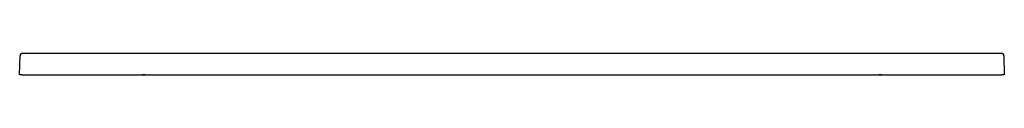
# Model space of a CAD drawing. Header units: millimetres. Extents: x 5127.36 to 5128.96, y 2770.3 to 2770.33.
import ezdxf

# ---------------------------------------------------------------- set-up
doc = ezdxf.new("R2010")
doc.units = ezdxf.units.MM
doc.layers.add('SANINDUSA', color=3, linetype='Continuous')

msp = doc.modelspace()

# ---------------------------------------------------------------- linework, layer by layer
at = {"layer": 'SANINDUSA'}
for p, q in [((5127.3593, 2770.2985), (5127.3599, 2770.3296)), ((5127.3727, 2770.3335), (5128.9472, 2770.3335)), ((5128.96, 2770.3296), (5128.9606, 2770.2985)), ((5127.3633, 2770.2985), (5127.3593, 2770.2985)), ((5127.3633, 2770.2985), (5128.9566, 2770.2985)), ((5127.4633, 2770.2985), (5128.8566, 2770.2985)), ((5128.9606, 2770.2985), (5128.9566, 2770.2985))]:
    msp.add_line(p, q, dxfattribs=at)
at = {"layer": 'SANINDUSA', "linetype": 'Continuous'}
for p, q in [((5127.5633, 2770.2985), (5127.5593, 2770.2985)), ((5127.5633, 2770.2985), (5128.7566, 2770.2985)), ((5128.7606, 2770.2985), (5128.7566, 2770.2985))]:
    msp.add_line(p, q, dxfattribs=at)
at = {"layer": 'SANINDUSA'}
for centre, start, end in [((5127.3639, 2770.3295), 89.4988, 178.9989), ((5128.956, 2770.3295), 1.0011, 90.5012)]:
    msp.add_arc(centre, 0.004, start, end, dxfattribs=at)
for centre, major_axis, start_param, end_param in [((5127.3727, 2770.8334), (0.7099, -0.0001), 4.700145, 4.712486), ((5128.9472, 2770.8334), (0.7099, 0.0001), 4.712292, 4.724633)]:
    msp.add_ellipse(centre, major_axis=major_axis, ratio=0.704236, start_param=start_param, end_param=end_param, dxfattribs=at)

doc.saveas('drawing.dxf')
